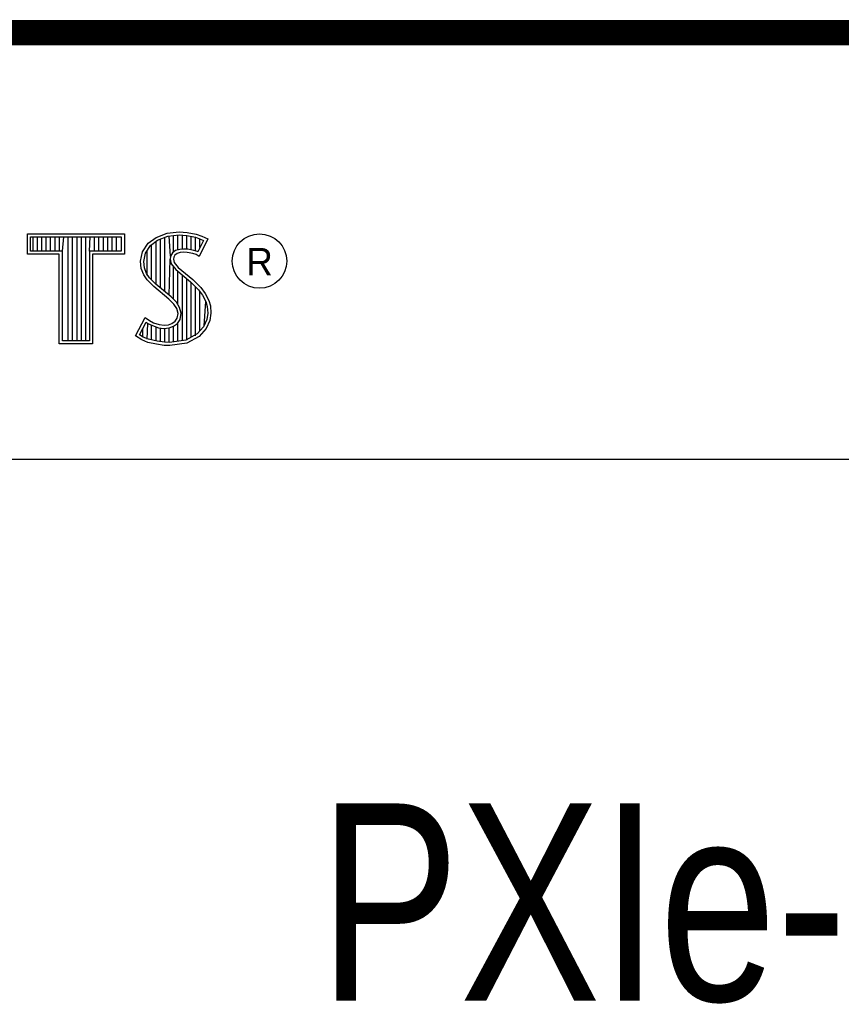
# Model space of a CAD drawing. Header units: inches. Extents: x 0.2 to 16.8, y 0.1 to 10.8.
# Tile 19 of 29: x 14.2 to 14.9, y 1.2 to 2. Entities that reach past the tile are written whole.
import ezdxf

# ---------------------------------------------------------------- set-up
doc = ezdxf.new("R2010")
doc.units = ezdxf.units.IN
doc.header["$LTSCALE"] = 0.935
doc.header["$MEASUREMENT"] = 0
doc.layers.get('0').update_dxf_attribs({"linetype": 'CONTINUOUS'})
doc.styles.get("Standard").update_dxf_attribs({"font": 'txt', "width": 0.8})

msp = doc.modelspace()

# ---------------------------------------------------------------- linework, layer by layer
at = {"color": 2, "linetype": 'CONTINUOUS'}
for p, q in [((13.06524, 1.96953), (16.74504, 1.96953)), ((14.22365, 1.81126), (14.30046, 1.81126)), ((14.22365, 1.79499), (14.22365, 1.81126)), ((14.22618, 1.80873), (14.29793, 1.80873)), ((14.22618, 1.79752), (14.22618, 1.80873)), ((14.22819, 1.79752), (14.22819, 1.80873)), ((14.23167, 1.79752), (14.23167, 1.80873)), ((14.23514, 1.79752), (14.23514, 1.80873)), ((14.23862, 1.79752), (14.23862, 1.80873)), ((14.24209, 1.79752), (14.24209, 1.80873)), ((14.24557, 1.79752), (14.24557, 1.80873)), ((14.24904, 1.79752), (14.24904, 1.80873)), ((14.25137, 1.79752), (14.25252, 1.80873)), ((14.25599, 1.72656), (14.25599, 1.80873)), ((14.25947, 1.72656), (14.25947, 1.80873)), ((14.26295, 1.72656), (14.26295, 1.80873)), ((14.26642, 1.72656), (14.26642, 1.80873)), ((14.2699, 1.72656), (14.2699, 1.80873)), ((14.27274, 1.79752), (14.27337, 1.80873)), ((14.27685, 1.79752), (14.27685, 1.80873)), ((14.28032, 1.79752), (14.28032, 1.80873)), ((14.2838, 1.79752), (14.2838, 1.80873)), ((14.28727, 1.79752), (14.28727, 1.80873)), ((14.29075, 1.79752), (14.29075, 1.80873)), ((14.29422, 1.79752), (14.29422, 1.80873)), ((14.29793, 1.80873), (14.29793, 1.79752)), ((14.30046, 1.81126), (14.30046, 1.79499)), ((14.3194, 1.80385), (14.32555, 1.80834)), ((14.32555, 1.80834), (14.33424, 1.81179)), ((14.32678, 1.80611), (14.33486, 1.80932)), ((14.33245, 1.76552), (14.33245, 1.80836)), ((14.33424, 1.81179), (14.34384, 1.81284)), ((14.33486, 1.80932), (14.34389, 1.81031)), ((14.33704, 1.7936), (14.33593, 1.80943)), ((14.33941, 1.7967), (14.33941, 1.80981)), ((14.34288, 1.79844), (14.34288, 1.81019)), ((14.34384, 1.81284), (14.35029, 1.81239)), ((14.34389, 1.81031), (14.34994, 1.80988)), ((14.34636, 1.79907), (14.34636, 1.81013)), ((14.34983, 1.79906), (14.34983, 1.80989)), ((14.34994, 1.80988), (14.35666, 1.80845)), ((14.35029, 1.81239), (14.35734, 1.81089)), ((14.35331, 1.79848), (14.35331, 1.80917)), ((14.35666, 1.80845), (14.36074, 1.80705)), ((14.35678, 1.79763), (14.35678, 1.80841)), ((14.35734, 1.81089), (14.36169, 1.80939)), ((14.36169, 1.80939), (14.36649, 1.80715)), ((14.31475, 1.79695), (14.3194, 1.80385)), ((14.31713, 1.79596), (14.32125, 1.80207)), ((14.32125, 1.80207), (14.32678, 1.80611)), ((14.32203, 1.77481), (14.32203, 1.80264)), ((14.3255, 1.77133), (14.3255, 1.80518)), ((14.32898, 1.76843), (14.32898, 1.80699)), ((14.36307, 1.80596), (14.35857, 1.79697)), ((14.36649, 1.80715), (14.35959, 1.79335)), ((14.36026, 1.80033), (14.36026, 1.80721)), ((14.36074, 1.80705), (14.36307, 1.80596)), ((14.24884, 1.79499), (14.22365, 1.79499)), ((14.25137, 1.79752), (14.22618, 1.79752)), ((14.24884, 1.72404), (14.24884, 1.79499)), ((14.25137, 1.72656), (14.25137, 1.79752)), ((14.29793, 1.79752), (14.27274, 1.79752)), ((14.27274, 1.79752), (14.27274, 1.72656)), ((14.30046, 1.79499), (14.27527, 1.79499)), ((14.27527, 1.79499), (14.27527, 1.72404)), ((14.31325, 1.78946), (14.31475, 1.79695)), ((14.3158, 1.78934), (14.31713, 1.79596)), ((14.31855, 1.77853), (14.31855, 1.79807)), ((14.33704, 1.7936), (14.33679, 1.7911)), ((14.33867, 1.79617), (14.33704, 1.7936)), ((14.34106, 1.7979), (14.33867, 1.79617)), ((14.33949, 1.79275), (14.33934, 1.79125)), ((14.34054, 1.7944), (14.33949, 1.79275)), ((14.34219, 1.7956), (14.34054, 1.7944)), ((14.34424, 1.79884), (14.34106, 1.7979)), ((14.34474, 1.79635), (14.34219, 1.7956)), ((14.34737, 1.79919), (14.34424, 1.79884)), ((14.34744, 1.79665), (14.34474, 1.79635)), ((14.35061, 1.79902), (14.34737, 1.79919)), ((14.35029, 1.7965), (14.34744, 1.79665)), ((14.35479, 1.7956), (14.35029, 1.7965)), ((14.35542, 1.79805), (14.35061, 1.79902)), ((14.35719, 1.79485), (14.35479, 1.7956)), ((14.35826, 1.79717), (14.35542, 1.79805)), ((14.35959, 1.79335), (14.35719, 1.79485)), ((14.35857, 1.79697), (14.35826, 1.79717)), ((14.31385, 1.78376), (14.31325, 1.78946)), ((14.31633, 1.78435), (14.3158, 1.78934)), ((14.33593, 1.76261), (14.33679, 1.7911)), ((14.33679, 1.7911), (14.33761, 1.78743)), ((14.33761, 1.78743), (14.34129, 1.78287)), ((14.33934, 1.79125), (14.33994, 1.78856)), ((14.33941, 1.75939), (14.33941, 1.7852)), ((14.33994, 1.78856), (14.34309, 1.78466)), ((14.3158, 1.77866), (14.31385, 1.78376)), ((14.3185, 1.77476), (14.3158, 1.77866)), ((14.31805, 1.77985), (14.31633, 1.78435)), ((14.32044, 1.77639), (14.31805, 1.77985)), ((14.34129, 1.78287), (14.35294, 1.77319)), ((14.34288, 1.75517), (14.34288, 1.78155)), ((14.34309, 1.78466), (14.35464, 1.77506)), ((14.34636, 1.72661), (14.34636, 1.77866)), ((14.32375, 1.76952), (14.3185, 1.77476)), ((14.32545, 1.77138), (14.32044, 1.77639)), ((14.33574, 1.75947), (14.32375, 1.76952)), ((14.33745, 1.76134), (14.32545, 1.77138)), ((14.34983, 1.72707), (14.34983, 1.77577)), ((14.35294, 1.77319), (14.35598, 1.77015)), ((14.35331, 1.7293), (14.35331, 1.77282)), ((14.35464, 1.77506), (14.35779, 1.77192)), ((14.35598, 1.77015), (14.35902, 1.76697)), ((14.35678, 1.7306), (14.35678, 1.76931)), ((14.35779, 1.77192), (14.36094, 1.76862)), ((14.35902, 1.76697), (14.36239, 1.76262)), ((14.36026, 1.73444), (14.36026, 1.76537)), ((14.36094, 1.76862), (14.36454, 1.76397)), ((14.36239, 1.76262), (14.36489, 1.75763)), ((14.36454, 1.76397), (14.36724, 1.75857)), ((14.33964, 1.75557), (14.33574, 1.75947)), ((14.34163, 1.75716), (14.33745, 1.76134)), ((14.34189, 1.75198), (14.33964, 1.75557)), ((14.34423, 1.75301), (14.34163, 1.75716)), ((14.36373, 1.73828), (14.36489, 1.75763)), ((14.36489, 1.75763), (14.36609, 1.75375)), ((14.36609, 1.75375), (14.3665, 1.74848)), ((14.36724, 1.75857), (14.36859, 1.75423)), ((14.36859, 1.75423), (14.36904, 1.74838)), ((14.34294, 1.74823), (14.34189, 1.75198)), ((14.34219, 1.74448), (14.34294, 1.74823)), ((14.34554, 1.74833), (14.34423, 1.75301)), ((14.34458, 1.74353), (14.34554, 1.74833)), ((14.3665, 1.74848), (14.3657, 1.7434)), ((14.36904, 1.74838), (14.36814, 1.74268)), ((14.3092, 1.73054), (14.317, 1.74493)), ((14.31252, 1.73136), (14.31784, 1.74119)), ((14.317, 1.74493), (14.3203, 1.74253)), ((14.31784, 1.74119), (14.31898, 1.74036)), ((14.31855, 1.72796), (14.31898, 1.74036)), ((14.31898, 1.74036), (14.32261, 1.73855)), ((14.3203, 1.74253), (14.3236, 1.74088)), ((14.32203, 1.72722), (14.32203, 1.73875)), ((14.32261, 1.73855), (14.32738, 1.7369)), ((14.3236, 1.74088), (14.32795, 1.73938)), ((14.32795, 1.73938), (14.33185, 1.73893)), ((14.33185, 1.73893), (14.33544, 1.73923)), ((14.33544, 1.73923), (14.33814, 1.74028)), ((14.33814, 1.74028), (14.34069, 1.74208)), ((14.33935, 1.73804), (14.34257, 1.74031)), ((14.33941, 1.7257), (14.33941, 1.73806)), ((14.34069, 1.74208), (14.34219, 1.74448)), ((14.34257, 1.74031), (14.34458, 1.74353)), ((14.34288, 1.72615), (14.34288, 1.74053)), ((14.3657, 1.7434), (14.36314, 1.73763)), ((14.36814, 1.74268), (14.36529, 1.73624)), ((14.31415, 1.72724), (14.3092, 1.73054)), ((14.31534, 1.72949), (14.31252, 1.73136)), ((14.31508, 1.72959), (14.31508, 1.73608)), ((14.3255, 1.72642), (14.3255, 1.73755)), ((14.32738, 1.7369), (14.3318, 1.73639)), ((14.32898, 1.7259), (14.32898, 1.73672)), ((14.3318, 1.73639), (14.33602, 1.73675)), ((14.33245, 1.72538), (14.33245, 1.73632)), ((14.33593, 1.72524), (14.33593, 1.73671)), ((14.33602, 1.73675), (14.33935, 1.73804)), ((14.35799, 1.73194), (14.34918, 1.72698)), ((14.36314, 1.73763), (14.35799, 1.73194)), ((14.36529, 1.73624), (14.35959, 1.72994)), ((14.27527, 1.72404), (14.24884, 1.72404)), ((14.27274, 1.72656), (14.25137, 1.72656)), ((14.31895, 1.72529), (14.31415, 1.72724)), ((14.31969, 1.72772), (14.31534, 1.72949)), ((14.326, 1.72379), (14.31895, 1.72529)), ((14.32645, 1.72628), (14.31969, 1.72772)), ((14.332, 1.72289), (14.326, 1.72379)), ((14.33223, 1.72541), (14.32645, 1.72628)), ((14.33634, 1.72274), (14.332, 1.72289)), ((14.33622, 1.72528), (14.33223, 1.72541)), ((14.34918, 1.72698), (14.33622, 1.72528)), ((14.34999, 1.72454), (14.33634, 1.72274)), ((14.35959, 1.72994), (14.34999, 1.72454)), ((13.06532, 1.63288), (16.75003, 1.63288))]:
    msp.add_line(p, q, dxfattribs=at)
at = {"color": 7, "linetype": 'CONTINUOUS', "const_width": 0.02}
msp.add_lwpolyline([(11.47181, 1.97017), (16.75, 1.97072)], dxfattribs=at)
at = {"color": 2, "linetype": 'CONTINUOUS'}
msp.add_circle((14.40744, 1.78964), 0.02154, dxfattribs=at)

# ---------------------------------------------------------------- texts
msp.add_text('R', height=0.02174, dxfattribs=at).set_placement((14.39705, 1.77824))
at = {"color": 7, "linetype": 'CONTINUOUS', "insert": (14.90514, 1.36034), "char_height": 0.15625, "width": 1.25, "attachment_point": 2}
msp.add_mtext('PXIe-5673E\\P ', dxfattribs=at)

doc.saveas('drawing.dxf')
